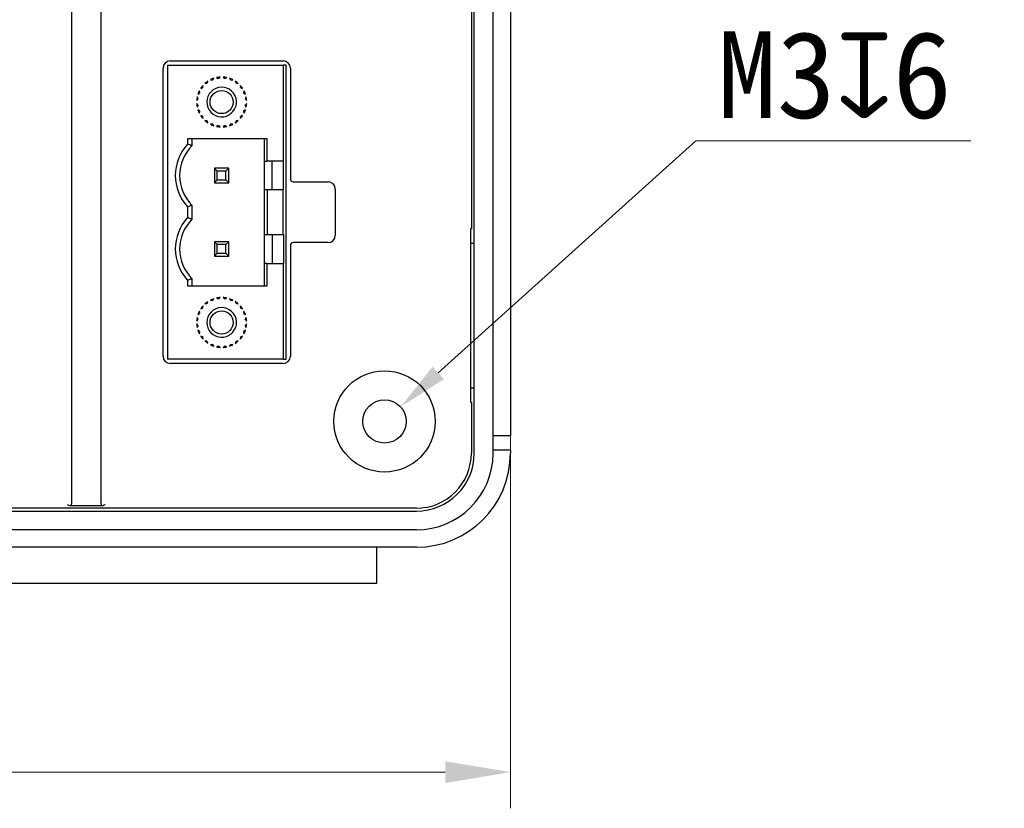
# Model space of a CAD drawing. Header units: millimetres. Extents: x 14 to 562, y 73 to 318.
# Tile 9 of 15: x 108 to 176, y 80 to 135. Entities that reach past the tile are written whole.
import ezdxf

# ---------------------------------------------------------------- set-up
doc = ezdxf.new("R2010")
doc.units = ezdxf.units.MM
doc.header["$LTSCALE"] = 32.67
doc.header["$PDMODE"] = 3
doc.header["$PDSIZE"] = 8
doc.layers.get('0').update_dxf_attribs({"linetype": 'CONTINUOUS', "lineweight": 30})
doc.layers.get('Defpoints').update_dxf_attribs({"linetype": 'CONTINUOUS'})
doc.layers.add('00_COMPONENTS', color=7, linetype='CONTINUOUS')
doc.layers.add('51__DRAFT_DIMS', color=7, linetype='CONTINUOUS')
doc.styles.get("Standard").update_dxf_attribs({"font": 'simfang.ttf'})
doc.dimstyles.new('AM_ISO$3', dxfattribs={"dimtxt": 6, "dimasz": 3.5, "dimexe": 1, "dimexo": 1, "dimgap": 1.5, "dimtad": 1, "dimtoh": 1, "dimdsep": 46, "dimtxsty": 'Standard', "dimcen": 0, "dimclrd": 8, "dimclre": 8, "dimclrt": 7, "dimadec": 0, "dimazin": 2, "dimtp": 0.1, "dimtm": 0.1, "dimtfac": 0.71, "dimtofl": 0, "dimtmove": 1, "dimatfit": 0, "dimfxl": 1, "dimlwd": 15, "dimlwe": 15, "dimarcsym": 1})
doc.dimstyles.new('DIMSTYLE_2', dxfattribs={"dimtxt": 6, "dimasz": 4.5, "dimexe": 2.5, "dimexo": 0, "dimtad": 1, "dimdsep": 46, "dimtxsty": 'Standard', "dimblk": '_FILLED', "dimcen": 0.09, "dimclrd": 8, "dimclre": 8, "dimclrt": 7, "dimadec": 0, "dimazin": 0, "dimtp": 0.001, "dimtm": 0.001, "dimtfac": 1, "dimtmove": 1, "dimatfit": 2, "dimldrblk": '_FILLED', "dimfxl": 1, "dimtolj": 1, "dimlwd": 15, "dimlwe": 15, "dimarcsym": 0})

# ---------------------------------------------------------------- blocks, each defined once
blk = doc.blocks.new('_FILLED')
at = {"color": 0, "linetype": 'ByBlock'}
blk.add_solid([(0, 0), (-1, 0.167), (-1, -0.167)], dxfattribs=at)
blk = doc.blocks.new('*D5')
at = {"layer": '51__DRAFT_DIMS', "color": 8, "lineweight": 15, "transparency": 16777216}
for p, q in [((36.801, 179.159), (36.801, 80.109)), ((142.301, 105.859), (142.301, 80.109)), ((41.301, 82.609), (137.801, 82.609))]:
    blk.add_line(p, q, dxfattribs=at)
at = {"layer": 'Defpoints', "color": 0, "lineweight": 15, "transparency": 16777216}
for p in [(36.801, 179.159), (142.301, 105.859), (142.301, 82.609)]:
    blk.add_point(p, dxfattribs=at)
at = {"layer": '51__DRAFT_DIMS', "color": 8, "lineweight": 15, "transparency": 16777216, "xscale": 4.5, "yscale": 4.5, "zscale": 4.5, "rotation": 180}
blk.add_blockref('_FILLED', (36.801, 82.609), dxfattribs=at)
at = {"layer": '51__DRAFT_DIMS', "color": 8, "lineweight": 15, "transparency": 16777216, "xscale": 4.5, "yscale": 4.5, "zscale": 4.5}
blk.add_blockref('_FILLED', (142.301, 82.609), dxfattribs=at)
at = {"layer": '51__DRAFT_DIMS', "color": 7, "transparency": 16777216, "insert": (89.628, 89.337), "char_height": 6, "attachment_point": 2}
blk.add_mtext('\\A1;105.5', dxfattribs=at)
blk = doc.blocks.new('*D13')
at = {"layer": '51__DRAFT_DIMS', "color": 8, "linetype": 'ByBlock', "lineweight": 15}
for p in [(137.314, 110.208), (174.112, 126.256)]:
    blk.add_line(p, (155.104, 126.256), dxfattribs=at)
at = {"layer": '51__DRAFT_DIMS', "color": 8}
blk.add_solid([(136.923, 110.641), (137.705, 109.775), (134.715, 107.863)], dxfattribs=at)
at = {"layer": 'Defpoints', "color": 0}
for p in [(134.715, 107.863), (132.488, 105.854)]:
    blk.add_point(p, dxfattribs=at)
at = {"layer": '51__DRAFT_DIMS', "color": 7, "insert": (156.604, 133.825), "char_height": 6, "attachment_point": 1}
blk.add_mtext('\\A1;{M3{\\fgdt;x}6}', dxfattribs=at)

msp = doc.modelspace()

# ---------------------------------------------------------------- linework, layer by layer
at = {"layer": '00_COMPONENTS', "color": 7}
for p, q in [((112.001, 101.283), (112.001, 291.034)), ((114.001, 291.034), (114.001, 101.283)), ((139.801, 104.659), (139.801, 287.659)), ((141.101, 104.659), (141.101, 287.659)), ((142.301, 287.659), (142.301, 105.859)), ((139.601, 272.159), (139.601, 120.159)), ((118.301, 111.359), (118.301, 131.279)), ((118.601, 131.478), (126.601, 131.478)), ((118.601, 131.478), (118.601, 111.159)), ((118.801, 131.779), (126.601, 131.779)), ((126.801, 131.478), (126.601, 131.478)), ((126.601, 131.478), (126.601, 124.858)), ((126.801, 111.158), (126.801, 131.478)), ((127.101, 131.279), (127.101, 123.619)), ((121.998, 130.627), (122.121, 130.572)), ((122.151, 130.576), (122.256, 130.661)), ((122.447, 130.661), (122.551, 130.576)), ((122.582, 130.572), (122.705, 130.627)), ((120.908, 129.882), (121.033, 129.931)), ((121.052, 129.955), (121.066, 130.089)), ((121.201, 130.224), (121.335, 130.238)), ((121.359, 130.257), (121.407, 130.382)), ((121.573, 130.478), (121.706, 130.457)), ((121.734, 130.469), (121.813, 130.577)), ((122.89, 130.577), (122.969, 130.469)), ((122.997, 130.457), (123.13, 130.478)), ((123.296, 130.382), (123.344, 130.257)), ((123.368, 130.238), (123.502, 130.224)), ((123.637, 130.089), (123.651, 129.955)), ((123.67, 129.931), (123.795, 129.882)), ((120.718, 129.169), (120.663, 129.292)), ((120.713, 129.477), (120.821, 129.555)), ((120.833, 129.584), (120.812, 129.717)), ((123.891, 129.717), (123.87, 129.584)), ((123.882, 129.555), (123.99, 129.477)), ((124.04, 129.292), (123.985, 129.169)), ((120.629, 129.034), (120.714, 129.138)), ((120.714, 128.738), (120.629, 128.843)), ((120.663, 128.585), (120.718, 128.708)), ((123.985, 128.708), (124.04, 128.585)), ((123.989, 129.138), (124.074, 129.034)), ((124.074, 128.843), (123.989, 128.738)), ((120.821, 128.321), (120.713, 128.4)), ((120.812, 128.16), (120.833, 128.293)), ((121.033, 127.946), (120.908, 127.994)), ((121.066, 127.788), (121.052, 127.922)), ((122.878, 128.06), (122.869, 128.054)), ((122.915, 128.083), (122.878, 128.06)), ((123.651, 127.922), (123.637, 127.788)), ((123.795, 127.994), (123.67, 127.946)), ((123.87, 128.293), (123.891, 128.16)), ((123.99, 128.4), (123.882, 128.321)), ((121.335, 127.639), (121.201, 127.653)), ((121.407, 127.495), (121.359, 127.62)), ((121.706, 127.42), (121.573, 127.399)), ((121.813, 127.3), (121.734, 127.408)), ((122.121, 127.305), (121.998, 127.25)), ((122.256, 127.216), (122.151, 127.301)), ((122.551, 127.301), (122.447, 127.216)), ((122.705, 127.25), (122.582, 127.305)), ((122.969, 127.408), (122.89, 127.3)), ((123.13, 127.399), (122.997, 127.42)), ((123.344, 127.62), (123.296, 127.495)), ((123.502, 127.653), (123.368, 127.639)), ((125.501, 126.398), (120.001, 126.398)), ((120.001, 126.398), (120.001, 126.03)), ((120.301, 126.398), (120.301, 125.91)), ((125.301, 116.238), (125.301, 126.398)), ((125.501, 124.858), (125.501, 126.398)), ((125.301, 124.858), (125.501, 124.858)), ((126.601, 124.858), (125.501, 124.858)), ((125.851, 122.858), (125.851, 124.858)), ((126.601, 124.858), (126.629, 124.858)), ((126.629, 122.858), (126.629, 124.858)), ((122.851, 124.358), (121.851, 124.358)), ((122.051, 124.158), (121.851, 124.358)), ((121.851, 124.358), (121.851, 123.358)), ((122.651, 124.158), (122.051, 124.158)), ((122.051, 123.558), (122.051, 124.158)), ((122.651, 124.158), (122.851, 124.358)), ((122.651, 123.558), (122.651, 124.158)), ((122.851, 123.358), (122.851, 124.358)), ((121.851, 123.358), (122.051, 123.558)), ((121.851, 123.358), (122.851, 123.358)), ((122.051, 123.558), (122.651, 123.558)), ((122.851, 123.358), (122.651, 123.558)), ((127.301, 123.419), (129.701, 123.419)), ((125.501, 122.858), (125.301, 122.858)), ((126.601, 122.858), (125.501, 122.858)), ((125.501, 122.858), (125.501, 119.778)), ((126.629, 122.858), (126.601, 122.858)), ((126.601, 119.778), (126.601, 122.858)), ((130.201, 122.919), (130.201, 119.719)), ((120.301, 121.807), (120.301, 120.83)), ((120.001, 121.686), (120.001, 120.95)), ((125.301, 119.778), (125.501, 119.778)), ((125.501, 119.778), (126.601, 119.778)), ((125.851, 119.778), (125.851, 117.778)), ((126.601, 119.778), (126.629, 119.778)), ((126.629, 119.778), (126.629, 117.778)), ((139.601, 120.159), (139.532, 120.159)), ((139.532, 120.159), (139.532, 117.159)), ((122.851, 119.278), (121.851, 119.278)), ((122.051, 119.078), (121.851, 119.278)), ((121.851, 119.278), (121.851, 118.278)), ((122.651, 119.078), (122.051, 119.078)), ((122.051, 118.478), (122.051, 119.078)), ((122.651, 119.078), (122.851, 119.278)), ((122.651, 118.478), (122.651, 119.078)), ((122.851, 118.278), (122.851, 119.278)), ((129.701, 119.219), (127.301, 119.219)), ((139.801, 119.159), (139.532, 119.159)), ((121.851, 118.278), (122.051, 118.478)), ((122.051, 118.478), (122.651, 118.478)), ((122.851, 118.278), (122.651, 118.478)), ((127.101, 119.019), (127.101, 111.359)), ((121.851, 118.278), (122.851, 118.278)), ((125.501, 117.778), (125.301, 117.778)), ((125.501, 117.778), (126.601, 117.778)), ((125.501, 116.238), (125.501, 117.778)), ((126.629, 117.778), (126.601, 117.778)), ((126.601, 117.778), (126.601, 111.158)), ((139.535, 117.159), (139.532, 117.159)), ((139.535, 117.159), (139.535, 109.159)), ((120.001, 116.606), (120.001, 116.238)), ((120.301, 116.727), (120.301, 116.238)), ((120.001, 116.238), (125.501, 116.238)), ((121.201, 114.984), (121.335, 114.998)), ((121.359, 115.017), (121.407, 115.142)), ((121.573, 115.238), (121.706, 115.217)), ((121.734, 115.229), (121.813, 115.337)), ((121.998, 115.387), (122.121, 115.332)), ((122.151, 115.336), (122.256, 115.421)), ((122.447, 115.421), (122.551, 115.336)), ((122.582, 115.332), (122.705, 115.387)), ((122.89, 115.337), (122.969, 115.229)), ((122.997, 115.217), (123.13, 115.238)), ((123.296, 115.142), (123.344, 115.017)), ((123.368, 114.998), (123.502, 114.984)), ((120.713, 114.237), (120.821, 114.315)), ((120.833, 114.344), (120.812, 114.477)), ((120.908, 114.642), (121.033, 114.691)), ((121.052, 114.715), (121.066, 114.849)), ((123.637, 114.849), (123.651, 114.715)), ((123.67, 114.691), (123.795, 114.642)), ((123.891, 114.477), (123.87, 114.344)), ((123.882, 114.315), (123.99, 114.237)), ((120.629, 113.794), (120.714, 113.898)), ((120.714, 113.498), (120.629, 113.603)), ((120.718, 113.929), (120.663, 114.052)), ((124.04, 114.052), (123.985, 113.929)), ((123.989, 113.898), (124.074, 113.794)), ((124.074, 113.603), (123.989, 113.498)), ((120.663, 113.345), (120.718, 113.468)), ((120.821, 113.081), (120.713, 113.16)), ((120.812, 112.92), (120.833, 113.053)), ((123.87, 113.053), (123.891, 112.92)), ((123.99, 113.16), (123.882, 113.081)), ((123.985, 113.468), (124.04, 113.345)), ((121.033, 112.706), (120.908, 112.754)), ((121.066, 112.548), (121.052, 112.682)), ((121.335, 112.399), (121.201, 112.413)), ((121.407, 112.255), (121.359, 112.38)), ((122.878, 112.82), (122.869, 112.814)), ((122.915, 112.843), (122.878, 112.82)), ((123.344, 112.38), (123.296, 112.255)), ((123.502, 112.413), (123.368, 112.399)), ((123.651, 112.682), (123.637, 112.548)), ((123.795, 112.754), (123.67, 112.706)), ((121.706, 112.18), (121.573, 112.159)), ((121.813, 112.06), (121.734, 112.168)), ((122.121, 112.065), (121.998, 112.01)), ((122.256, 111.976), (122.151, 112.061)), ((122.551, 112.061), (122.447, 111.976)), ((122.705, 112.01), (122.582, 112.065)), ((122.969, 112.168), (122.89, 112.06)), ((123.13, 112.159), (122.997, 112.18)), ((126.601, 111.158), (118.601, 111.158)), ((126.601, 110.859), (118.801, 110.859)), ((126.601, 111.158), (126.801, 111.158)), ((139.801, 109.159), (139.532, 109.159)), ((139.532, 109.159), (139.532, 108.159)), ((139.601, 108.159), (139.532, 108.159)), ((139.601, 108.159), (139.601, 104.659)), ((142.301, 105.859), (141.101, 105.859)), ((142.301, 104.859), (141.101, 104.859)), ((142.301, 104.859), (142.301, 104.659)), ((135.801, 100.859), (44.801, 100.859)), ((44.801, 100.659), (135.801, 100.659)), ((114.069, 101.015), (111.934, 101.015)), ((135.801, 99.359), (70.801, 99.359)), ((135.801, 98.159), (70.801, 98.159)), ((133.051, 98.159), (133.051, 95.659)), ((133.051, 95.659), (73.551, 95.659))]:
    msp.add_line(p, q, dxfattribs=at)
for centre, radius in [((122.351, 128.938), 0.8), ((122.351, 113.698), 0.8), ((133.601, 106.859), 3.5), ((133.601, 106.859), 1.5)]:
    msp.add_circle(centre, radius, dxfattribs=at)
for centre, radius, start, end in [((118.801, 131.279), 0.5, 90, 180), ((126.601, 131.279), 0.5, 0, 90), ((122.351, 128.938), 1.725, 93.18297, 101.81703), ((122.351, 128.938), 1.725, 78.18297, 86.81703), ((122.351, 128.938), 1.725, 138.18297, 146.81703), ((122.351, 128.938), 1.65, 141.96206, 143.03794), ((122.351, 128.938), 1.725, 123.18297, 131.81703), ((122.351, 128.938), 1.025, 308.56754, 300.34228), ((122.351, 128.938), 1.65, 126.96206, 128.03794), ((122.351, 128.938), 1.725, 108.18297, 116.81703), ((122.351, 128.938), 1.65, 111.96206, 113.03794), ((122.351, 128.938), 1.65, 96.96206, 98.03794), ((122.351, 128.938), 1.65, 81.96206, 83.03794), ((122.351, 128.938), 1.725, 63.18297, 71.81703), ((122.351, 128.938), 1.65, 66.96206, 68.03794), ((122.351, 128.938), 1.725, 48.18297, 56.81703), ((122.351, 128.938), 1.65, 51.96206, 53.03794), ((122.351, 128.938), 1.725, 33.18297, 41.81703), ((122.351, 128.938), 1.65, 36.96206, 38.03794), ((122.351, 128.938), 1.725, 168.18297, 176.81703), ((122.351, 128.938), 1.725, 153.18297, 161.81703), ((122.351, 128.938), 1.65, 156.96206, 158.03794), ((122.351, 128.938), 1.65, 21.96206, 23.03794), ((122.351, 128.938), 1.725, 18.18297, 26.81703), ((122.351, 128.938), 1.725, 3.18297, 11.81703), ((122.351, 128.938), 1.725, 183.18297, 191.81703), ((122.351, 128.938), 1.65, 171.96206, 173.03794), ((122.351, 128.938), 1.65, 186.96206, 188.03794), ((122.351, 128.938), 1.65, 6.96206, 8.03794), ((122.351, 128.938), 1.65, 351.96206, 353.03794), ((122.351, 128.938), 1.725, 348.18297, 356.81703), ((122.351, 128.938), 1.725, 198.18297, 206.81703), ((122.351, 128.938), 1.65, 201.96206, 203.03794), ((122.351, 128.938), 1.725, 213.18297, 221.81703), ((122.351, 128.938), 1.65, 216.96206, 218.03794), ((122.523, 128.707), 0.737, 302.11262, 303.79659), ((122.427, 128.851), 0.91, 303.80173, 304.53327), ((122.351, 128.938), 1.725, 318.18297, 326.81703), ((122.351, 128.938), 1.65, 321.96206, 323.03794), ((122.351, 128.938), 1.65, 336.96206, 338.03794), ((122.351, 128.938), 1.725, 333.18297, 341.81703), ((122.351, 128.938), 1.725, 228.18297, 236.81703), ((122.351, 128.938), 1.65, 231.96206, 233.03794), ((122.351, 128.938), 1.725, 243.18297, 251.81703), ((122.351, 128.938), 1.65, 246.96206, 248.03794), ((122.351, 128.938), 1.725, 258.18297, 266.81703), ((122.351, 128.938), 1.65, 261.96206, 263.03794), ((122.351, 128.938), 1.725, 273.18297, 281.81703), ((122.351, 128.938), 1.65, 276.96206, 278.03794), ((122.351, 128.938), 1.725, 288.18297, 296.81703), ((122.351, 128.938), 1.65, 291.96206, 293.03794), ((122.351, 128.938), 1.725, 303.18297, 311.81703), ((122.351, 128.938), 1.65, 306.96206, 308.03794), ((122.351, 123.858), 3.2, 137.25443, 222.74556), ((122.351, 123.858), 2.9, 134.98296, 225.01705), ((127.301, 123.619), 0.2, 180, 270), ((129.701, 122.919), 0.5, 0, 90), ((122.351, 118.778), 3.2, 137.25444, 222.74557), ((122.351, 118.778), 2.9, 134.98297, 225.01705), ((129.701, 119.719), 0.5, 270, 0), ((127.301, 119.019), 0.2, 90, 180), ((122.351, 113.698), 1.725, 123.18297, 131.81703), ((122.351, 113.698), 1.65, 126.96206, 128.03794), ((122.351, 113.698), 1.725, 108.18297, 116.81703), ((122.351, 113.698), 1.65, 111.96206, 113.03794), ((122.351, 113.698), 1.725, 93.18297, 101.81703), ((122.351, 113.698), 1.65, 96.96206, 98.03794), ((122.351, 113.698), 1.725, 78.18297, 86.81703), ((122.351, 113.698), 1.65, 81.96206, 83.03794), ((122.351, 113.698), 1.725, 63.18297, 71.81703), ((122.351, 113.698), 1.65, 66.96206, 68.03794), ((122.351, 113.698), 1.725, 48.18297, 56.81703), ((122.351, 113.698), 1.65, 51.96206, 53.03794), ((122.351, 113.698), 1.725, 153.18297, 161.81703), ((122.351, 113.698), 1.65, 156.96206, 158.03794), ((122.351, 113.698), 1.725, 138.18297, 146.81703), ((122.351, 113.698), 1.65, 141.96206, 143.03794), ((122.351, 113.698), 1.025, 308.56754, 300.34228), ((122.351, 113.698), 1.725, 33.18297, 41.81703), ((122.351, 113.698), 1.65, 36.96206, 38.03794), ((122.351, 113.698), 1.65, 21.96206, 23.03794), ((122.351, 113.698), 1.725, 18.18297, 26.81703), ((122.351, 113.698), 1.725, 168.18297, 176.81703), ((122.351, 113.698), 1.725, 183.18297, 191.81703), ((122.351, 113.698), 1.65, 171.96206, 173.03794), ((122.351, 113.698), 1.65, 6.96206, 8.03794), ((122.351, 113.698), 1.725, 3.18297, 11.81703), ((122.351, 113.698), 1.725, 348.18297, 356.81703), ((122.351, 113.698), 1.725, 198.18297, 206.81703), ((122.351, 113.698), 1.65, 186.96206, 188.03794), ((122.351, 113.698), 1.65, 201.96206, 203.03794), ((122.351, 113.698), 1.65, 336.96206, 338.03794), ((122.351, 113.698), 1.725, 333.18297, 341.81703), ((122.351, 113.698), 1.65, 351.96206, 353.03794), ((122.351, 113.698), 1.725, 213.18297, 221.81703), ((122.351, 113.698), 1.65, 216.96206, 218.03794), ((122.351, 113.698), 1.725, 228.18297, 236.81703), ((122.351, 113.698), 1.65, 231.96206, 233.03794), ((122.523, 113.467), 0.737, 302.11267, 303.79757), ((122.427, 113.611), 0.91, 303.80263, 304.53324), ((122.351, 113.698), 1.725, 303.18297, 311.81703), ((122.351, 113.698), 1.65, 306.96206, 308.03794), ((122.351, 113.698), 1.725, 318.18297, 326.81703), ((122.351, 113.698), 1.65, 321.96206, 323.03794), ((122.351, 113.698), 1.725, 243.18297, 251.81703), ((122.351, 113.698), 1.65, 246.96206, 248.03794), ((122.351, 113.698), 1.725, 258.18297, 266.81703), ((122.351, 113.698), 1.65, 261.96206, 263.03794), ((122.351, 113.698), 1.725, 273.18297, 281.81703), ((122.351, 113.698), 1.65, 276.96206, 278.03794), ((122.351, 113.698), 1.725, 288.18297, 296.81703), ((122.351, 113.698), 1.65, 291.96206, 293.03794), ((118.801, 111.359), 0.5, 180, 270), ((126.601, 111.359), 0.5, 270, 0), ((135.801, 104.659), 6.5, 270, 0), ((135.801, 104.659), 5.3, 270, 0), ((135.801, 104.659), 4, 270, 0), ((135.801, 104.659), 3.8, 270, 0), ((112.122, 101.696), 0.727, 234.68238, 238.41647)]:
    msp.add_arc(centre, radius, start, end, dxfattribs=at)
for centre, major_axis, ratio, start_param, end_param in [((111.701, 101.01), (0.3, 0), 0.025124, 0.683846, 0.802851), ((111.701, 101.283), (0, 0.424), 0.707107, -2.254643, -1.570796), ((114.301, 101.283), (0, 0.424), 0.707107, -4.712389, -4.028543), ((114.301, 101.01), (0.3, 0), 0.025124, 2.338741, 2.457746)]:
    msp.add_ellipse(centre, major_axis=major_axis, ratio=ratio, start_param=start_param, end_param=end_param, dxfattribs=at)
for points, knots in [([(122.99, 128.137), (122.98, 128.134), (122.965, 128.134), (122.953, 128.123), (122.946, 128.114), (122.944, 128.106), (122.943, 128.101)], [0, 0, 0, 0, 0.50109, 0.622443, 0.74635, 1, 1, 1, 1]), ([(120.301, 125.91), (120.252, 125.93), (120.152, 125.971), (120.052, 126.011), (120.001, 126.03)], [0, 0, 0, 0, 0.500681, 1, 1, 1, 1]), ([(120.301, 121.807), (120.251, 121.786), (120.152, 121.744), (120.051, 121.706), (120.001, 121.686)], [0, 0, 0, 0, 0.502183, 1, 1, 1, 1]), ([(120.001, 120.95), (120.026, 120.941), (120.127, 120.901), (120.227, 120.861), (120.301, 120.83)], [0, 0, 0, 0, 0.249284, 1, 1, 1, 1]), ([(120.301, 116.727), (120.251, 116.706), (120.152, 116.664), (120.051, 116.626), (120.001, 116.606)], [0, 0, 0, 0, 0.502183, 1, 1, 1, 1]), ([(122.989, 112.896), (122.978, 112.894), (122.961, 112.893), (122.947, 112.876), (122.944, 112.866), (122.943, 112.861)], [0, 0, 0, 0, 0.501826, 0.745743, 1, 1, 1, 1]), ([(111.91, 101.015), (111.897, 101.016), (111.837, 101.025), (111.781, 101.052), (111.741, 101.077)], [0, 0, 0, 0, 0.216828, 1, 1, 1, 1]), ([(114.301, 101.103), (114.284, 101.091), (114.22, 101.05), (114.147, 101.017), (114.093, 101.015)], [0, 0, 0, 0, 0.285895, 1, 1, 1, 1])]:
    msp.add_open_spline(points, degree=3, knots=knots, dxfattribs=at)

# ---------------------------------------------------------------- dimensions: what is measured, and where the dimension line sits
at = {"layer": '51__DRAFT_DIMS', "color": 4}
dim = msp.add_linear_dim(base=(142.301, 82.609), p1=(36.801, 179.159), p2=(142.301, 105.859), dimstyle='DIMSTYLE_2', override={"dimpost": '<>'}, dxfattribs=at)
dim.commit()
dim.dimension.update_dxf_attribs({"geometry": '*D5', "text_midpoint": (89.628, 82.609), "dimtype": 160})
dim = msp.add_diameter_dim_2p(p1=(132.488, 105.854), p2=(134.715, 107.863), text='{M<>{\\fgdt;x}6}', dimstyle='AM_ISO$3', override={"dimpost": '<>', "dimtp": 0.001, "dimtm": 0.001, "dimtfac": 1, "dimtolj": 1}, dxfattribs=at)
dim.commit()
dim.dimension.update_dxf_attribs({"geometry": '*D13', "text_midpoint": (155.104, 126.256), "dimtype": 163})

doc.saveas('drawing.dxf')
